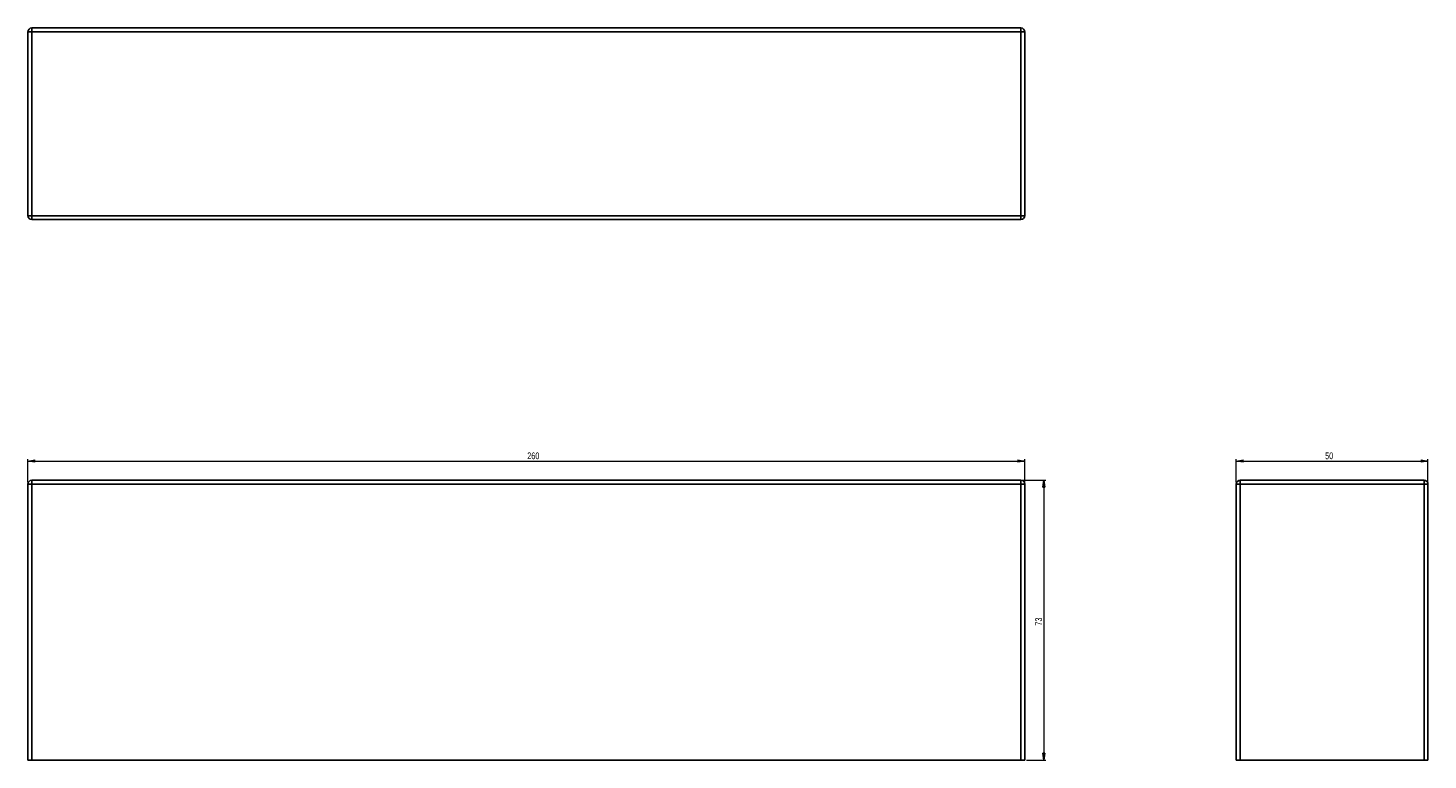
# Model space of a CAD drawing. Header units: millimetres. Extents: x 380 to 1110, y 363 to 745.
import ezdxf

# ---------------------------------------------------------------- set-up
doc = ezdxf.new("R2010")
doc.units = ezdxf.units.MM
doc.styles.add('SLDTEXTSTYLE0', font='TXT', dxfattribs={"width": 0.75})
doc.dimstyles.new('SLDDIMSTYLE0', dxfattribs={"dimtxt": 3.5, "dimasz": 3.556, "dimexe": 0, "dimexo": 0.0625, "dimgap": 0.875, "dimtad": 1, "dimdec": 0, "dimlfac": 0.5, "dimrnd": 1e-09, "dimzin": 12, "dimdsep": 46, "dimtxsty": 'SLDTEXTSTYLE0', "dimblk1": 'CLOSED', "dimblk2": 'CLOSED', "dimsah": 1, "dimcen": 0.09, "dimadec": 0, "dimazin": 3, "dimtfac": 1, "dimtdec": 0, "dimtofl": 0, "dimtmove": 0, "dimatfit": 3, "dimldrblk": 'CLOSED', "dimfxl": 0, "dimfrac": 2, "dimtolj": 1, "dimtzin": 12, "dimarcsym": 0})

# ---------------------------------------------------------------- blocks, each defined once
blk = doc.blocks.new('_Closed')
at = {"color": 0, "linetype": 'ByBlock', "lineweight": -2}
for p, q in [((-1, 0.166667), (0, 0)), ((-1, 0.166667), (-1, -0.166667)), ((0, 0), (-1, -0.166667)), ((0, 0), (-1, 0))]:
    blk.add_line(p, q, dxfattribs=at)
blk = doc.blocks.new('_D')
at = {"color": 7, "linetype": 'Continuous', "lineweight": 0}
for p, q in [((379.51, 507.79), (379.51, 519.79)), ((379.51, 518.79), (899.51, 518.79)), ((899.51, 507.79), (899.51, 519.79))]:
    blk.add_line(p, q, dxfattribs=at)
at = {"color": 7, "linetype": 'Continuous', "lineweight": 18, "xscale": 3.556, "yscale": 3.556, "rotation": 180.0000000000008}
blk.add_blockref('_Closed', (379.51, 518.79), dxfattribs=at)
at = {"color": 7, "linetype": 'Continuous', "lineweight": 18, "xscale": 3.556, "yscale": 3.556}
blk.add_blockref('_Closed', (899.51, 518.79), dxfattribs=at)
at = {"color": 7, "linetype": 'Continuous', "lineweight": 18, "insert": (639.98, 523.3), "char_height": 3.5, "attachment_point": 1, "style": 'SLDTEXTSTYLE0'}
blk.add_mtext('260', dxfattribs=at)
blk = doc.blocks.new('_D_1')
at = {"color": 7, "linetype": 'Continuous', "lineweight": 0}
for p, q in [((898.51, 508.79), (910.51, 508.79)), ((909.51, 508.79), (909.51, 362.79)), ((900.51, 362.79), (910.51, 362.79))]:
    blk.add_line(p, q, dxfattribs=at)
at = {"color": 7, "linetype": 'Continuous', "lineweight": 18, "xscale": 3.556, "yscale": 3.556}
for p, rotation in [((909.51, 508.79), 90.0000000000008), ((909.51, 362.79), 270.0000000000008)]:
    blk.add_blockref('_Closed', p, dxfattribs=dict(at, rotation=rotation))
at = {"color": 7, "linetype": 'Continuous', "lineweight": 18, "insert": (905, 432.92), "char_height": 3.5, "attachment_point": 1, "rotation": 90, "style": 'SLDTEXTSTYLE0'}
blk.add_mtext('73', dxfattribs=at)
blk = doc.blocks.new('_D_2')
at = {"color": 7, "linetype": 'Continuous', "lineweight": 0}
for p, q in [((1009.93, 507.79), (1009.93, 519.79)), ((1009.93, 518.79), (1109.93, 518.79)), ((1109.93, 507.79), (1109.93, 519.79))]:
    blk.add_line(p, q, dxfattribs=at)
at = {"color": 7, "linetype": 'Continuous', "lineweight": 18, "xscale": 3.556, "yscale": 3.556, "rotation": 180.0000000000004}
blk.add_blockref('_Closed', (1009.93, 518.79), dxfattribs=at)
at = {"color": 7, "linetype": 'Continuous', "lineweight": 18, "xscale": 3.556, "yscale": 3.556}
blk.add_blockref('_Closed', (1109.93, 518.79), dxfattribs=at)
at = {"color": 7, "linetype": 'Continuous', "lineweight": 18, "insert": (1056.24, 523.3), "char_height": 3.5, "attachment_point": 1, "style": 'SLDTEXTSTYLE0'}
blk.add_mtext('50', dxfattribs=at)

msp = doc.modelspace()

# ---------------------------------------------------------------- linework, layer by layer
at = {"color": 7, "linetype": 'Continuous', "lineweight": 25}
for p, q in [((381.51, 742.83), (379.51, 742.83)), ((379.51, 646.83), (379.51, 742.83)), ((381.51, 744.83), (897.51, 744.83)), ((381.51, 742.83), (381.51, 744.83)), ((897.51, 742.83), (381.51, 742.83)), ((381.51, 742.83), (381.51, 646.83)), ((897.51, 742.83), (897.51, 744.83)), ((899.51, 742.83), (897.51, 742.83)), ((897.51, 646.83), (897.51, 742.83)), ((899.51, 742.83), (899.51, 646.83)), ((379.51, 646.83), (381.51, 646.83)), ((381.51, 646.83), (897.51, 646.83)), ((381.51, 646.83), (381.51, 644.83)), ((897.51, 644.83), (381.51, 644.83)), ((897.51, 646.83), (899.51, 646.83)), ((897.51, 644.83), (897.51, 646.83)), ((379.51, 506.79), (381.51, 506.79)), ((379.51, 362.79), (379.51, 506.79)), ((381.51, 508.79), (381.51, 506.79)), ((381.51, 508.79), (897.51, 508.79)), ((897.51, 506.79), (381.51, 506.79)), ((381.51, 506.79), (381.51, 362.79)), ((897.51, 506.79), (897.51, 508.79)), ((897.51, 506.79), (899.51, 506.79)), ((897.51, 362.79), (897.51, 506.79)), ((899.51, 506.79), (899.51, 362.79)), ((1009.93, 362.79), (1009.93, 506.79)), ((1009.93, 506.79), (1011.93, 506.79)), ((1011.93, 508.79), (1011.93, 506.79)), ((1011.93, 508.79), (1107.93, 508.79)), ((1011.93, 506.79), (1011.93, 362.79)), ((1107.93, 506.79), (1011.93, 506.79)), ((1107.93, 506.79), (1107.93, 508.79)), ((1107.93, 362.79), (1107.93, 506.79)), ((1107.93, 506.79), (1109.93, 506.79)), ((1109.93, 506.79), (1109.93, 378.79)), ((1109.93, 378.79), (1109.93, 362.79)), ((381.51, 362.79), (379.51, 362.79)), ((897.51, 362.79), (381.51, 362.79)), ((899.51, 362.79), (897.51, 362.79)), ((1011.93, 362.79), (1009.93, 362.79)), ((1107.93, 362.79), (1011.93, 362.79)), ((1109.93, 362.79), (1107.93, 362.79))]:
    msp.add_line(p, q, dxfattribs=at)
for centre, start, end in [((381.51, 742.83), 90, 180), ((897.51, 742.83), 0, 90), ((381.51, 646.83), 180, 270), ((897.51, 646.83), 270, 0), ((381.51, 506.79), 90, 180), ((897.51, 506.79), 0, 90), ((1011.93, 506.79), 90, 180), ((1107.93, 506.79), 0, 90)]:
    msp.add_arc(centre, 2, start, end, dxfattribs=at)

# ---------------------------------------------------------------- dimensions: what is measured, and where the dimension line sits
at = {"color": 7, "linetype": 'Continuous', "lineweight": 18}
for base, p1, p2, angle, picture, middle in [((899.51, 518.79), (379.51, 506.79), (899.51, 506.79), 0, '_D', (643.86, 518.79)), ((909.51, 362.79), (897.51, 508.79), (899.51, 362.79), 90, '_D_1', (909.51, 435.51))]:
    dim = msp.add_linear_dim(base=base, p1=p1, p2=p2, angle=angle, dimstyle='SLDDIMSTYLE0', dxfattribs=at)
    dim.commit()
    dim.dimension.update_dxf_attribs({"geometry": picture, "text_midpoint": middle, "dimtype": 160})
dim = msp.add_linear_dim(base=(1109.93, 518.79), p1=(1009.93, 506.79), p2=(1109.93, 506.79), dimstyle='SLDDIMSTYLE0', dxfattribs=at)
dim.commit()
dim.dimension.update_dxf_attribs({"geometry": '_D_2', "text_midpoint": (1058.83, 518.79), "dimtype": 160})

doc.saveas('drawing.dxf')
